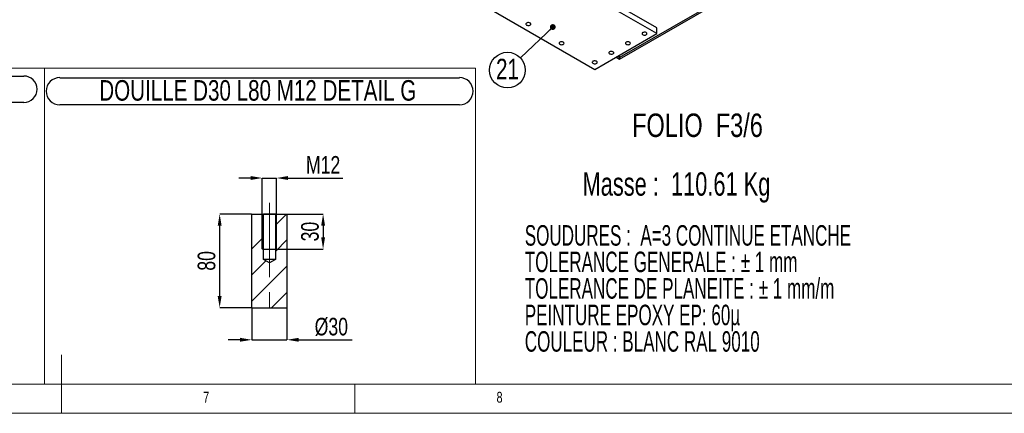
# Model space of a CAD drawing. Header units: millimetres. Extents: x 5 to 589, y 5 to 415.
# Tile 7 of 14: x 290 to 458, y 5 to 72. Entities that reach past the tile are written whole.
import ezdxf

# ---------------------------------------------------------------- set-up
doc = ezdxf.new("R2010")
doc.units = ezdxf.units.MM
doc.header["$PDSIZE"] = -1
doc.linetypes.add('CENTERX2', pattern=[20.32, 12.7, -2.54, 2.54, -2.54])
for name, color, linetype in [('COTES', 1, 'Continuous'), ('NOTES', 6, 'Continuous'), ('TRAIT-FINS', 9, 'Continuous'), ('TRAIT-MIXTES', 3, 'CENTERX2')]:
    doc.layers.add(name, color=color, linetype=linetype)
doc.layers.add('TRAIT-FORT', color=4, linetype='Continuous', lineweight=25)
doc.styles.add('SLDTEXTSTYLE0', font='TXT', dxfattribs={"width": 0.620748})
doc.styles.add('SLDTEXTSTYLE1', font='TXT', dxfattribs={"width": 0.694444})
doc.styles.add('SLDTEXTSTYLE2', font='TXT', dxfattribs={"width": 0.75})
doc.dimstyles.new('SLDDIMSTYLE5', dxfattribs={"dimtxt": 0.18, "dimasz": 1, "dimexe": 0, "dimexo": 0.0625, "dimgap": 0, "dimtad": 0, "dimtih": 1, "dimtoh": 1, "dimdec": 0, "dimrnd": 1e-09, "dimzin": 0, "dimdsep": 46, "dimtxsty": 'Standard', "dimblk1": 'DOT', "dimblk2": 'DOT', "dimsah": 1, "dimcen": 0.09, "dimadec": 0, "dimazin": 0, "dimtfac": 1, "dimtdec": 0, "dimtofl": 0, "dimtmove": 0, "dimatfit": 3, "dimldrblk": 'DOT', "dimfxl": 1, "dimfrac": 2, "dimtolj": 1, "dimtzin": 0, "dimarcsym": 0})
doc.dimstyles.new('SLDDIMSTYLE7', dxfattribs={"dimtxt": 3, "dimasz": 2, "dimexe": 0, "dimexo": 0.0625, "dimgap": 0.75, "dimtad": 1, "dimdec": 0, "dimlfac": 5, "dimrnd": 1e-09, "dimzin": 12, "dimdsep": 46, "dimtxsty": 'SLDTEXTSTYLE2', "dimsah": 1, "dimcen": 0.09, "dimadec": 0, "dimazin": 3, "dimtfac": 1, "dimtdec": 0, "dimtmove": 0, "dimatfit": 0, "dimfxl": 1, "dimfrac": 2, "dimtolj": 1, "dimtzin": 12, "dimarcsym": 0})
doc.dimstyles.new('SLDDIMSTYLE8', dxfattribs={"dimtxt": 3, "dimasz": 2, "dimexe": 0, "dimexo": 0.0625, "dimgap": 0.75, "dimtad": 1, "dimdec": 0, "dimlfac": 5, "dimrnd": 1e-09, "dimzin": 12, "dimdsep": 46, "dimtxsty": 'SLDTEXTSTYLE2', "dimsah": 1, "dimcen": 0.09, "dimadec": 0, "dimazin": 3, "dimtfac": 1, "dimtdec": 0, "dimtofl": 0, "dimtmove": 0, "dimatfit": 3, "dimfxl": 1, "dimfrac": 2, "dimtolj": 1, "dimtzin": 12, "dimarcsym": 0})

# ---------------------------------------------------------------- blocks, each defined once
blk = doc.blocks.new('SW_NOTE_0')
at = {"layer": 'NOTES', "color": 0, "char_height": 3.5, "attachment_point": 1, "style": 'SLDTEXTSTYLE0'}
for s, insert in [('SOUDURES :  A=3 CONTINUE ETANCHE', (0, 4.51)), ('TOLERANCE GENERALE : ± 1 mm', (0, -0.01)), ('TOLERANCE DE PLANEITE : ± 1 mm/m', (0, -4.54)), ('PEINTURE EPOXY EP: 60µ', (0, -9.07)), ('COULEUR : BLANC RAL 9010', (0, -13.59))]:
    blk.add_mtext(s, dxfattribs=dict(at, insert=insert))
blk = doc.blocks.new('SW_NOTE_28')
at = {"layer": 'NOTES', "color": 0}
blk.add_circle((-2.2, -2.09), 3.04, dxfattribs=at)
at = {"layer": 'NOTES', "color": 0, "insert": (-2.19, -0.16), "char_height": 3.5, "attachment_point": 2, "style": 'SLDTEXTSTYLE2'}
blk.add_mtext('21', dxfattribs=at)
blk = doc.blocks.new('_Dot')
at = {"color": 0, "linetype": 'ByBlock', "lineweight": -2}
blk.add_line((-0.5, 0), (-1, 0), dxfattribs=at)
at = {"color": 0, "linetype": 'ByBlock', "const_width": 0.5}
blk.add_lwpolyline([(-0.25, 0, 1), (0.25, 0, 1)], format="xyb", close=True, dxfattribs=at)
blk = doc.blocks.new('SW_NOTE_36')
at = {"layer": 'NOTES', "color": 0}
for p, q in [((-0.06, 4.83), (63.56, 4.83)), ((63.56, 0.34), (-0.06, 0.34))]:
    blk.add_line(p, q, dxfattribs=at)
for centre, start, end in [((-0.06, 2.59), 90, 270), ((63.56, 2.59), 270, 90)]:
    blk.add_arc(centre, 2.25, start, end, dxfattribs=at)
at = {"layer": 'NOTES', "color": 0, "insert": (31.55, 4.51), "char_height": 3.5, "attachment_point": 2, "style": 'SLDTEXTSTYLE2'}
blk.add_mtext('PLATINE 220X80X12 DETAIL D', dxfattribs=at)
blk = doc.blocks.new('_D_109')
at = {"layer": 'COTES', "color": 0, "lineweight": -2, "transparency": 16777216}
for p, q in [((329.25, 45.16), (327.25, 45.16)), ((331.25, 33.08), (331.25, 45.16)), ((331.25, 45.16), (333.65, 45.16)), ((333.65, 33.08), (333.65, 45.16)), ((335.65, 45.16), (344.99, 45.16))]:
    blk.add_line(p, q, dxfattribs=at)
at = {"layer": 'COTES', "color": 0, "transparency": 16777216}
for points in [[(329.25, 45.5), (329.25, 44.83), (331.25, 45.16)], [(335.65, 45.5), (335.65, 44.83), (333.65, 45.16)]]:
    blk.add_solid(points, dxfattribs=at)
at = {"layer": 'Defpoints', "color": 0, "transparency": 16777216}
for p in [(333.65, 45.16), (331.25, 33.02), (333.65, 33.02)]:
    blk.add_point(p, dxfattribs=at)
at = {"layer": 'COTES', "color": 0, "transparency": 16777216, "insert": (341.61, 48.91), "char_height": 3, "attachment_point": 2, "style": 'SLDTEXTSTYLE2'}
blk.add_mtext('\\A1;M12', dxfattribs=at)
blk = doc.blocks.new('_D_110')
at = {"layer": 'COTES', "color": 0, "lineweight": -2, "transparency": 16777216}
for p, q in [((329.45, 22.96), (329.45, 17.55)), ((335.45, 22.96), (335.45, 17.55)), ((327.45, 17.55), (325.45, 17.55)), ((329.45, 17.55), (335.45, 17.55)), ((337.45, 17.55), (346.57, 17.55))]:
    blk.add_line(p, q, dxfattribs=at)
at = {"layer": 'COTES', "color": 0, "transparency": 16777216}
for points in [[(327.45, 17.89), (327.45, 17.22), (329.45, 17.55)], [(337.45, 17.89), (337.45, 17.22), (335.45, 17.55)]]:
    blk.add_solid(points, dxfattribs=at)
at = {"layer": 'Defpoints', "color": 0, "transparency": 16777216}
for p in [(329.45, 23.02), (335.45, 23.02), (335.45, 17.55)]:
    blk.add_point(p, dxfattribs=at)
at = {"layer": 'COTES', "color": 0, "transparency": 16777216, "insert": (343.01, 21.3), "char_height": 3, "attachment_point": 2, "style": 'SLDTEXTSTYLE2'}
blk.add_mtext('\\A1;%%c30', dxfattribs=at)
blk = doc.blocks.new('_D_111')
at = {"layer": 'COTES', "color": 0, "lineweight": -2, "transparency": 16777216}
for p, q in [((329.39, 39.02), (323.98, 39.02)), ((323.98, 25.02), (323.98, 37.02)), ((329.39, 23.02), (323.98, 23.02))]:
    blk.add_line(p, q, dxfattribs=at)
at = {"layer": 'COTES', "color": 0, "transparency": 16777216}
for points in [[(323.64, 37.02), (324.31, 37.02), (323.98, 39.02)], [(323.64, 25.02), (324.31, 25.02), (323.98, 23.02)]]:
    blk.add_solid(points, dxfattribs=at)
at = {"layer": 'Defpoints', "color": 0, "transparency": 16777216}
for p in [(323.98, 39.02), (329.45, 39.02), (329.45, 23.02)]:
    blk.add_point(p, dxfattribs=at)
at = {"layer": 'COTES', "color": 0, "transparency": 16777216, "insert": (320.23, 31.02), "char_height": 3, "attachment_point": 2, "rotation": 90, "style": 'SLDTEXTSTYLE2'}
blk.add_mtext('\\A1;80', dxfattribs=at)
blk = doc.blocks.new('_D_112')
at = {"layer": 'COTES', "color": 0, "lineweight": -2, "transparency": 16777216}
for p, q in [((331.31, 39.02), (341.61, 39.02)), ((341.61, 37.02), (341.61, 35.02)), ((331.31, 33.02), (341.61, 33.02))]:
    blk.add_line(p, q, dxfattribs=at)
at = {"layer": 'COTES', "color": 0, "transparency": 16777216}
for points in [[(341.28, 37.02), (341.94, 37.02), (341.61, 39.02)], [(341.28, 35.02), (341.94, 35.02), (341.61, 33.02)]]:
    blk.add_solid(points, dxfattribs=at)
at = {"layer": 'Defpoints', "color": 0, "transparency": 16777216}
for p in [(331.25, 39.02), (331.25, 33.02), (341.61, 33.02)]:
    blk.add_point(p, dxfattribs=at)
at = {"layer": 'COTES', "color": 0, "transparency": 16777216, "insert": (337.86, 36.02), "char_height": 3, "attachment_point": 2, "rotation": 90, "style": 'SLDTEXTSTYLE2'}
blk.add_mtext('\\A1;30', dxfattribs=at)
blk = doc.blocks.new('SW_NOTE_39')
at = {"layer": 'NOTES', "color": 0}
for p, q in [((-0.12, 4.93), (68, 4.93)), ((68, 0.3), (-0.12, 0.3))]:
    blk.add_line(p, q, dxfattribs=at)
for centre, start, end in [((-0.12, 2.62), 90, 270), ((68, 2.62), 270, 90)]:
    blk.add_arc(centre, 2.32, start, end, dxfattribs=at)
at = {"layer": 'NOTES', "color": 0, "insert": (33.63, 4.51), "char_height": 3.5, "attachment_point": 2, "style": 'SLDTEXTSTYLE2'}
blk.add_mtext('DOUILLE D30 L80 M12 DETAIL G', dxfattribs=at)

msp = doc.modelspace()

# ---------------------------------------------------------------- hatches: boundary and pattern name
at = {"layer": 'TRAIT-FINS'}
h = msp.add_hatch(dxfattribs=at)
h.set_pattern_fill('DIN 201 ACIER ET FONTE', color=256, style=0, pattern_type=2)
h.set_pattern_definition([(45, (0, 0), (-13.4704, 13.4704), []), (45, (4.49, 2e-323), (-13.4704, 13.4704), []), (45, (8.98, 4e-323), (-13.4704, 13.4704), []), (45, (13.47, 6e-323), (-13.4704, 13.4704), [])])
h.paths.add_polyline_path([(335.45, 23.02), (335.45, 39.02), (333.47, 39.02), (333.47, 31.27), (332.45, 30.66), (331.43, 31.27), (331.43, 39.02), (329.45, 39.02), (329.45, 23.02)], flags=0)

# ---------------------------------------------------------------- linework, layer by layer
at = {"lineweight": 18}
for p, q in [((224.16, 63.91), (364.09, 63.91)), ((294.13, 10), (294.13, 63.91)), ((294.13, 10), (294.13, 63.91)), ((364.09, 63.91), (367.58, 63.91)), ((367.58, 10), (367.58, 63.91)), ((297, 5), (297, 15)), ((10, 10), (584, 10)), ((224.16, 10), (294.13, 10)), ((294.13, 10), (364.09, 10)), ((347, 5), (347, 10)), ((364.09, 10), (367.58, 10)), ((5, 5), (589, 5))]:
    msp.add_line(p, q, dxfattribs=at)
at = {"layer": 'TRAIT-FINS', "lineweight": 18}
for p, q in [((331.25, 39.02), (331.25, 33.02)), ((333.65, 39.02), (333.65, 33.02)), ((331.25, 33.02), (333.65, 33.02))]:
    msp.add_line(p, q, dxfattribs=at)
at = {"layer": 'TRAIT-FORT', "lineweight": 25}
for p, q in [((392.16, 65.45), (454.4, 101.38)), ((453.6, 101.19), (392.16, 65.72)), ((398.52, 70.78), (379.43, 81.8)), ((398.52, 69.8), (379.43, 80.82)), ((368.82, 74.7), (387.91, 63.68)), ((398.52, 69.8), (398.52, 70.78)), ((387.91, 63.68), (398.52, 69.8)), ((391.57, 65.79), (392.16, 65.45)), ((392.16, 65.72), (391.8, 65.92)), ((392.16, 65.72), (392.16, 66.13)), ((392.16, 65.45), (392.16, 65.72)), ((392.16, 65.72), (392.16, 65.45)), ((329.45, 23.02), (329.45, 39.02)), ((329.45, 39.02), (331.43, 39.02)), ((331.43, 31.27), (331.43, 39.02)), ((333.47, 39.02), (331.43, 39.02)), ((333.47, 39.02), (333.47, 31.27)), ((333.47, 39.02), (335.45, 39.02)), ((335.45, 39.02), (335.45, 23.02)), ((332.45, 30.66), (331.43, 31.27)), ((333.47, 31.27), (331.43, 31.27)), ((333.47, 31.27), (332.45, 30.66)), ((329.45, 23.02), (335.45, 23.02))]:
    msp.add_line(p, q, dxfattribs=at)
at = {"layer": 'TRAIT-FORT', "lineweight": 25, "flags": 128}
for points in [[(376.3, 71.61), (376.23, 71.55), (376.18, 71.48), (376.18, 71.41), (376.21, 71.34), (376.28, 71.27), (376.37, 71.23), (376.49, 71.2), (376.62, 71.19), (376.74, 71.2), (376.85, 71.24), (376.94, 71.29), (377, 71.35), (377.03, 71.43), (377.01, 71.5), (376.96, 71.57), (376.88, 71.62), (376.77, 71.66), (376.65, 71.68), (376.52, 71.68), (376.4, 71.65), (376.3, 71.61)], [(396.1, 69.98), (396.02, 69.92), (395.98, 69.85), (395.98, 69.77), (396.01, 69.7), (396.08, 69.64), (396.17, 69.59), (396.29, 69.56), (396.42, 69.56), (396.54, 69.57), (396.65, 69.6), (396.74, 69.66), (396.8, 69.72), (396.82, 69.79), (396.81, 69.87), (396.76, 69.93), (396.68, 69.99), (396.57, 70.03), (396.45, 70.05), (396.32, 70.04), (396.2, 70.02), (396.1, 69.98)], [(381.96, 68.34), (381.88, 68.28), (381.84, 68.21), (381.84, 68.14), (381.87, 68.07), (381.94, 68.01), (382.03, 67.96), (382.15, 67.93), (382.27, 67.92), (382.4, 67.94), (382.51, 67.97), (382.6, 68.02), (382.66, 68.09), (382.68, 68.16), (382.67, 68.23), (382.62, 68.3), (382.54, 68.36), (382.43, 68.39), (382.31, 68.41), (382.18, 68.41), (382.06, 68.39), (381.96, 68.34)], [(393.27, 68.34), (393.2, 68.28), (393.15, 68.21), (393.15, 68.14), (393.18, 68.07), (393.25, 68.01), (393.35, 67.96), (393.46, 67.93), (393.59, 67.92), (393.71, 67.94), (393.82, 67.97), (393.91, 68.02), (393.97, 68.09), (394, 68.16), (393.98, 68.23), (393.93, 68.3), (393.85, 68.36), (393.74, 68.39), (393.62, 68.41), (393.49, 68.41), (393.37, 68.39), (393.27, 68.34)], [(390.44, 66.71), (390.37, 66.65), (390.33, 66.58), (390.32, 66.51), (390.35, 66.44), (390.42, 66.38), (390.52, 66.33), (390.63, 66.3), (390.76, 66.29), (390.88, 66.3), (391, 66.34), (391.09, 66.39), (391.14, 66.46), (391.17, 66.53), (391.15, 66.6), (391.1, 66.67), (391.02, 66.72), (390.91, 66.76), (390.79, 66.78), (390.66, 66.78), (390.54, 66.75), (390.44, 66.71)], [(387.61, 65.08), (387.54, 65.02), (387.5, 64.95), (387.49, 64.88), (387.53, 64.81), (387.59, 64.74), (387.69, 64.7), (387.8, 64.67), (387.93, 64.66), (388.06, 64.67), (388.17, 64.71), (388.26, 64.76), (388.32, 64.82), (388.34, 64.89), (388.33, 64.97), (388.27, 65.03), (388.19, 65.09), (388.08, 65.13), (387.96, 65.15), (387.84, 65.14), (387.72, 65.12), (387.61, 65.08)]]:
    msp.add_lwpolyline(points, dxfattribs=at)
at = {"layer": 'TRAIT-MIXTES', "lineweight": 18}
msp.add_line((332.45, 40.92), (332.45, 20.76), dxfattribs=at)

# ---------------------------------------------------------------- block references
at = {"layer": 'NOTES'}
for name, p in [('SW_NOTE_28', (375.23, 65.67)), ('SW_NOTE_36', (227.04, 57.73)), ('SW_NOTE_39', (296.85, 57.36)), ('SW_NOTE_0', (375.99, 32.61))]:
    msp.add_blockref(name, p, dxfattribs=at)

# ---------------------------------------------------------------- texts
at = {"layer": 'NOTES', "attachment_point": 1}
for s, insert, char_height, style in [('FOLIO  F3/6', (394.28, 56.17), 4, 'SLDTEXTSTYLE2'), ('Masse :  110.61 Kg', (385.84, 46.15), 4, 'SLDTEXTSTYLE1'), ('7', (321.17, 8.67), 1.85, 'SLDTEXTSTYLE2'), ('8', (371.17, 8.67), 1.85, 'SLDTEXTSTYLE2')]:
    msp.add_mtext(s, dxfattribs=dict(at, insert=insert, char_height=char_height, style=style))

# ---------------------------------------------------------------- dimensions: what is measured, and where the dimension line sits
at = {"layer": 'COTES'}
for base, p1, p2, text, picture, middle in [((333.65, 45.16), (331.25, 33.02), (333.65, 33.02), 'M12', '_D_109', (341.61, 45.16)), ((335.45, 17.55), (329.45, 23.02), (335.45, 23.02), '%%c<>', '_D_110', (343.01, 17.55))]:
    dim = msp.add_linear_dim(base=base, p1=p1, p2=p2, text=text, dimstyle='SLDDIMSTYLE7', dxfattribs=at)
    dim.commit()
    dim.dimension.update_dxf_attribs({"geometry": picture, "text_midpoint": middle, "dimtype": 160})
for base, p1, p2, dimstyle, picture, middle in [((323.98, 39.02), (329.45, 23.02), (329.45, 39.02), 'SLDDIMSTYLE8', '_D_111', (323.98, 31.02)), ((341.61, 33.02), (331.25, 39.02), (331.25, 33.02), 'SLDDIMSTYLE7', '_D_112', (341.61, 36.02))]:
    dim = msp.add_linear_dim(base=base, p1=p1, p2=p2, angle=90, dimstyle=dimstyle, dxfattribs=at)
    dim.commit()
    dim.dimension.update_dxf_attribs({"geometry": picture, "text_midpoint": middle, "dimtype": 160})

# ---------------------------------------------------------------- leaders
at = {"layer": 'NOTES'}
msp.add_leader([(380.76, 70.93), (375.23, 65.67)], dimstyle='SLDDIMSTYLE5', dxfattribs=at)

doc.saveas('drawing.dxf')
